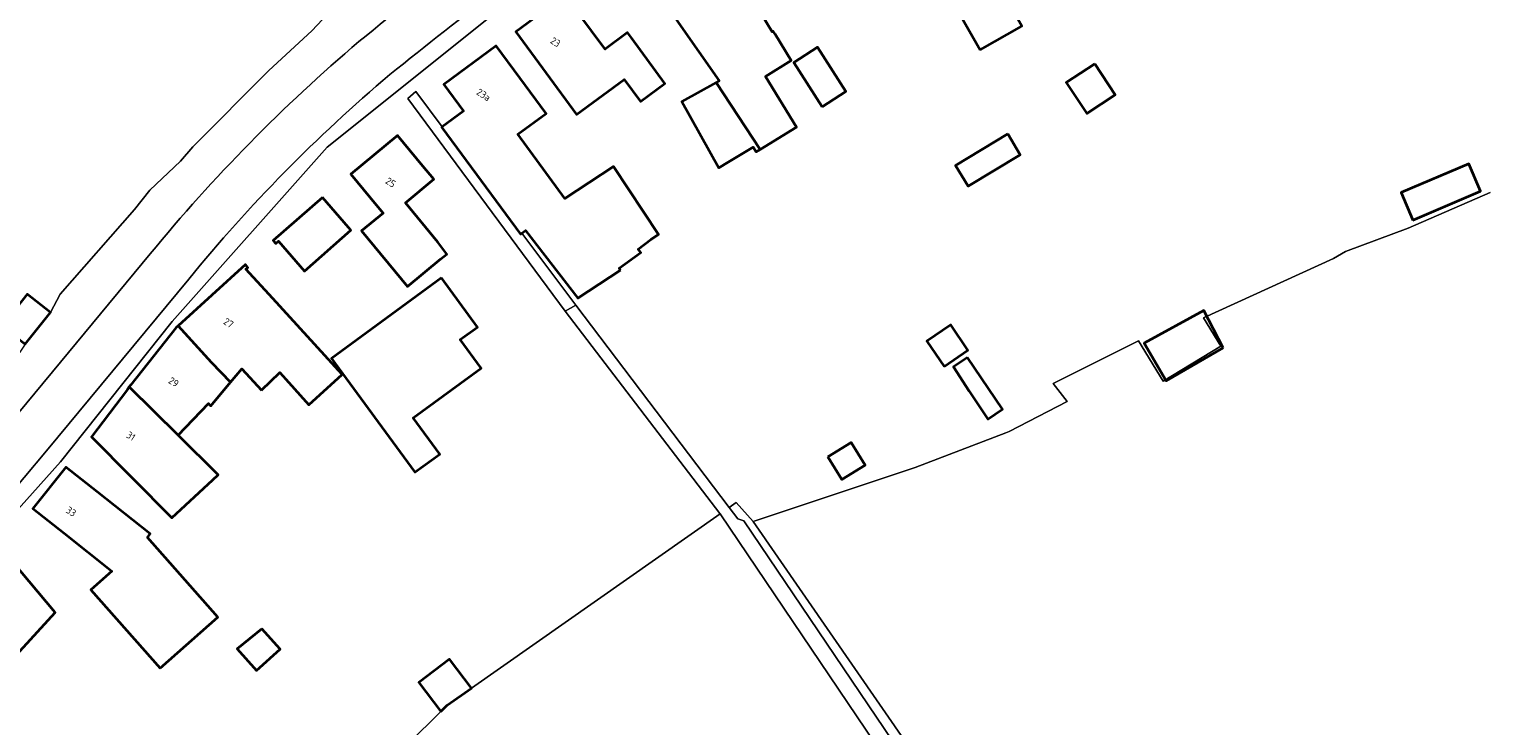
# Model space of a CAD drawing. Extents: x 184422 to 188298, y 343471 to 350189.
# Tile 77 of 256: x 185430 to 185613, y 347852 to 347939. Entities that reach past the tile are written whole.
import ezdxf
from ezdxf.enums import TextEntityAlignment as Align

# ---------------------------------------------------------------- set-up
doc = ezdxf.new("R2010")
doc.units = 0
for name, color, linetype, lineweight in [('B-WA-GR-GRAS-GV', 252, 'Continuous', 13), ('B-WA-GR-GROENVOORZIENING-GV', 252, 'Continuous', 18), ('B-WA-GR-STRUIK-GV', 252, 'Continuous', 13), ('B-WA-OG-TERREIN_CULTUURSCHEIDING-GV', 252, 'Continuous', 18), ('B-WA-OG-TERREIN_ERF-GV', 252, 'Continuous', 18), ('B-WA-OG-WEG-GV', 252, 'Continuous', 18), ('B-WA-VH-VERHARDING_ASFALT-GV', 252, 'Continuous', 18), ('B-WA-VH-VERHARDING_HALFVERHARDING_GRIND-GV', 252, 'Continuous', 18), ('B-WA-VH-VERHARDING_STRAATBAKSTEEN-GV', 252, 'Continuous', 18), ('B-WE-OG-BEBOUWING-GV', 250, 'Continuous', 35), ('B-WE-OG-BEBOUWING-T18', 10, 'Continuous', 18)]:
    doc.layers.add(name, color=color, linetype=linetype, lineweight=lineweight)
doc.styles.add('NLCS-ISO-M500-T18', font='NLCS-ISO.ttf', dxfattribs={"height": 0.9})

msp = doc.modelspace()

# ---------------------------------------------------------------- linework, layer by layer
at = {"layer": 'B-WA-GR-GRAS-GV', "flags": 128}
msp.add_lwpolyline([(185613.39, 347918.854), (185603.106, 347914.403), (185595.212, 347911.471), (185593.731, 347910.59), (185577.397, 347903.111), (185579.558, 347899.554), (185572.318, 347895.155), (185569.235, 347900.229), (185558.51, 347894.84), (185560.265, 347892.594), (185552.967, 347888.845), (185552.567, 347888.639), (185541.151, 347884.292), (185534.381, 347882.035), (185520.824, 347877.515), (185565.688, 347812.585), (185565.987, 347812.664), (185611.308, 347824.709), (185648.614, 347834.499)], dxfattribs=at)
msp.add_lwpolyline([(185613.39, 347918.854), (185603.106, 347914.403), (185595.212, 347911.471), (185593.731, 347910.59), (185577.397, 347903.111), (185579.558, 347899.554), (185572.318, 347895.155), (185569.235, 347900.229), (185558.51, 347894.84), (185560.265, 347892.594), (185552.967, 347888.845), (185552.567, 347888.639), (185541.151, 347884.292), (185534.381, 347882.035), (185520.824, 347877.515), (185565.688, 347812.585), (185565.987, 347812.664), (185611.308, 347824.709), (185648.614, 347834.499)], dxfattribs=at)
msp.add_lwpolyline([(185613.39, 347918.854), (185603.106, 347914.403), (185595.212, 347911.471), (185593.731, 347910.59), (185577.397, 347903.111), (185579.558, 347899.554), (185572.318, 347895.155), (185569.235, 347900.229), (185558.51, 347894.84), (185560.265, 347892.594), (185552.967, 347888.845), (185552.567, 347888.639), (185541.151, 347884.292), (185534.381, 347882.035), (185520.824, 347877.515), (185565.688, 347812.585), (185565.987, 347812.664), (185611.308, 347824.709), (185648.614, 347834.499)], dxfattribs=at)
msp.add_lwpolyline([(185537.529, 347799.908), (185562.199, 347809.831), (185562.384, 347810.698), (185516.639, 347878.491), (185485.433, 347856.584), (185482.371, 347854.434), (185481.567, 347853.638), (185461.082, 347833.345), (185446.333, 347819.963), (185443.76, 347817.497), (185430.325, 347804.355), (185459.995, 347765.478), (185461.333, 347766.214), (185485.335, 347777.737)], close=True, dxfattribs=at)
msp.add_lwpolyline([(185537.529, 347799.908), (185562.199, 347809.831), (185562.384, 347810.698), (185516.639, 347878.491), (185485.433, 347856.584), (185482.371, 347854.434), (185481.567, 347853.638), (185461.082, 347833.345), (185446.333, 347819.963), (185443.76, 347817.497), (185430.325, 347804.355), (185459.995, 347765.478), (185461.333, 347766.214), (185485.335, 347777.737)], close=True, dxfattribs=at)
msp.add_lwpolyline([(185537.529, 347799.908), (185562.199, 347809.831), (185562.384, 347810.698), (185516.639, 347878.491), (185485.433, 347856.584), (185482.371, 347854.434), (185481.567, 347853.638), (185461.082, 347833.345), (185446.333, 347819.963), (185443.76, 347817.497), (185430.325, 347804.355), (185459.995, 347765.478), (185461.333, 347766.214), (185485.335, 347777.737)], close=True, dxfattribs=at)
at = {"layer": 'B-WA-GR-GROENVOORZIENING-GV', "flags": 128}
msp.add_lwpolyline([(185429.589, 347906.092), (185432.502, 347903.781), (185433.735, 347906.072), (185443.052, 347916.752), (185444.988, 347919.176), (185448.844, 347922.817), (185450.404, 347924.611), (185459.963, 347934.206), (185465.354, 347939.169), (185469.345, 347943.451), (185481.048, 347952.211), (185470.02, 347968.735), (185433.147, 347945.531), (185415.71, 347968.057)], dxfattribs=at)
msp.add_lwpolyline([(185429.589, 347906.092), (185432.502, 347903.781), (185433.735, 347906.072), (185443.052, 347916.752), (185444.988, 347919.176), (185448.844, 347922.817), (185450.404, 347924.611), (185459.963, 347934.206), (185465.354, 347939.169), (185469.345, 347943.451), (185481.048, 347952.211), (185470.02, 347968.735), (185433.147, 347945.531), (185415.71, 347968.057)], dxfattribs=at)
msp.add_lwpolyline([(185429.589, 347906.092), (185432.502, 347903.781), (185433.735, 347906.072), (185443.052, 347916.752), (185444.988, 347919.176), (185448.844, 347922.817), (185450.404, 347924.611), (185459.963, 347934.206), (185465.354, 347939.169), (185469.345, 347943.451), (185481.048, 347952.211), (185470.02, 347968.735), (185433.147, 347945.531), (185415.71, 347968.057)], dxfattribs=at)
at = {"layer": 'B-WA-GR-STRUIK-GV', "flags": 128}
msp.add_lwpolyline([(185562.384, 347810.698), (185562.199, 347809.831), (185563.291, 347810.27), (185584.079, 347816.822), (185617.037, 347824.908), (185648.95, 347833.241), (185648.614, 347834.499), (185611.308, 347824.709), (185565.987, 347812.664), (185565.688, 347812.585), (185520.824, 347877.515), (185518.649, 347879.902), (185517.77, 347879.285), (185518.857, 347877.849), (185519.638, 347877.615), (185564.307, 347811.425), (185564.19, 347811.39)], close=True, dxfattribs=at)
msp.add_lwpolyline([(185562.384, 347810.698), (185562.199, 347809.831), (185563.291, 347810.27), (185584.079, 347816.822), (185617.037, 347824.908), (185648.95, 347833.241), (185648.614, 347834.499), (185611.308, 347824.709), (185565.987, 347812.664), (185565.688, 347812.585), (185520.824, 347877.515), (185518.649, 347879.902), (185517.77, 347879.285), (185518.857, 347877.849), (185519.638, 347877.615), (185564.307, 347811.425), (185564.19, 347811.39)], close=True, dxfattribs=at)
msp.add_lwpolyline([(185562.384, 347810.698), (185562.199, 347809.831), (185563.291, 347810.27), (185584.079, 347816.822), (185617.037, 347824.908), (185648.95, 347833.241), (185648.614, 347834.499), (185611.308, 347824.709), (185565.987, 347812.664), (185565.688, 347812.585), (185520.824, 347877.515), (185518.649, 347879.902), (185517.77, 347879.285), (185518.857, 347877.849), (185519.638, 347877.615), (185564.307, 347811.425), (185564.19, 347811.39)], close=True, dxfattribs=at)
at = {"layer": 'B-WA-OG-TERREIN_CULTUURSCHEIDING-GV', "flags": 128}
msp.add_lwpolyline([(185516.639, 347878.491), (185562.384, 347810.698), (185564.19, 347811.39), (185564.307, 347811.425), (185519.638, 347877.615), (185518.857, 347877.849), (185517.77, 347879.285), (185498.541, 347904.686), (185497.201, 347903.932), (185516.62, 347878.519)], close=True, dxfattribs=at)
msp.add_lwpolyline([(185516.639, 347878.491), (185562.384, 347810.698), (185564.19, 347811.39), (185564.307, 347811.425), (185519.638, 347877.615), (185518.857, 347877.849), (185517.77, 347879.285), (185498.541, 347904.686), (185497.201, 347903.932), (185516.62, 347878.519)], close=True, dxfattribs=at)
msp.add_lwpolyline([(185516.639, 347878.491), (185562.384, 347810.698), (185564.19, 347811.39), (185564.307, 347811.425), (185519.638, 347877.615), (185518.857, 347877.849), (185517.77, 347879.285), (185498.541, 347904.686), (185497.201, 347903.932), (185516.62, 347878.519)], close=True, dxfattribs=at)
at = {"layer": 'B-WA-OG-TERREIN_ERF-GV', "flags": 128}
for points in [[(185653.983, 348028.849), (185609.04, 348017.61), (185580.068, 348004.233), (185571.954, 348000), (185561.761, 347994.682), (185548.784, 347985.575), (185545.685, 347983.4), (185532.441, 347974.106), (185529.618, 347972.126), (185505.787, 347955.402), (185467.273, 347924.556), (185447.789, 347902.667), (185433.758, 347885.005), (185399.223, 347846.387)], [(185653.983, 348028.849), (185609.04, 348017.61), (185580.068, 348004.233), (185571.954, 348000), (185561.761, 347994.682), (185548.784, 347985.575), (185545.685, 347983.4), (185532.441, 347974.106), (185529.618, 347972.126), (185505.787, 347955.402), (185467.273, 347924.556), (185447.789, 347902.667), (185433.758, 347885.005), (185399.223, 347846.387)], [(185653.983, 348028.849), (185609.04, 348017.61), (185580.068, 348004.233), (185571.954, 348000), (185561.761, 347994.682), (185548.784, 347985.575), (185545.685, 347983.4), (185532.441, 347974.106), (185529.618, 347972.126), (185505.787, 347955.402), (185467.273, 347924.556), (185447.789, 347902.667), (185433.758, 347885.005), (185399.223, 347846.387)], [(185461.082, 347833.345), (185481.567, 347853.638), (185482.371, 347854.434), (185485.433, 347856.584), (185516.639, 347878.491), (185516.62, 347878.519), (185497.201, 347903.932), (185477.402, 347930.668), (185478.416, 347931.55), (185481.743, 347927.109), (185484.408, 347929.075), (185481.925, 347932.438), (185488.495, 347937.288), (185491.465, 347933.265), (185494.777, 347928.779), (185491.234, 347926.189), (185497.139, 347918.114), (185503.272, 347922.142), (185508.902, 347913.57), (185507.956, 347912.94), (185506.359, 347911.738), (185506.682, 347911.344), (185503.958, 347909.362), (185504.139, 347909.103), (185498.753, 347905.566), (185492.189, 347914.074), (185491.75, 347913.751), (185498.541, 347904.686), (185517.77, 347879.285), (185518.649, 347879.902), (185520.824, 347877.515), (185534.381, 347882.035), (185541.151, 347884.292), (185552.567, 347888.639), (185552.967, 347888.845), (185560.265, 347892.594), (185558.51, 347894.84), (185569.235, 347900.229), (185572.318, 347895.155), (185579.558, 347899.554), (185577.397, 347903.111), (185593.731, 347910.59), (185595.212, 347911.471), (185603.106, 347914.403), (185613.39, 347918.854)], [(185461.082, 347833.345), (185481.567, 347853.638), (185482.371, 347854.434), (185485.433, 347856.584), (185516.639, 347878.491), (185516.62, 347878.519), (185497.201, 347903.932), (185477.402, 347930.668), (185478.416, 347931.55), (185481.743, 347927.109), (185484.408, 347929.075), (185481.925, 347932.438), (185488.495, 347937.288), (185491.465, 347933.265), (185494.777, 347928.779), (185491.234, 347926.189), (185497.139, 347918.114), (185503.272, 347922.142), (185508.902, 347913.57), (185507.956, 347912.94), (185506.359, 347911.738), (185506.682, 347911.344), (185503.958, 347909.362), (185504.139, 347909.103), (185498.753, 347905.566), (185492.189, 347914.074), (185491.75, 347913.751), (185498.541, 347904.686), (185517.77, 347879.285), (185518.649, 347879.902), (185520.824, 347877.515), (185534.381, 347882.035), (185541.151, 347884.292), (185552.567, 347888.639), (185552.967, 347888.845), (185560.265, 347892.594), (185558.51, 347894.84), (185569.235, 347900.229), (185572.318, 347895.155), (185579.558, 347899.554), (185577.397, 347903.111), (185593.731, 347910.59), (185595.212, 347911.471), (185603.106, 347914.403), (185613.39, 347918.854)], [(185461.082, 347833.345), (185481.567, 347853.638), (185482.371, 347854.434), (185485.433, 347856.584), (185516.639, 347878.491), (185516.62, 347878.519), (185497.201, 347903.932), (185477.402, 347930.668), (185478.416, 347931.55), (185481.743, 347927.109), (185484.408, 347929.075), (185481.925, 347932.438), (185488.495, 347937.288), (185491.465, 347933.265), (185494.777, 347928.779), (185491.234, 347926.189), (185497.139, 347918.114), (185503.272, 347922.142), (185508.902, 347913.57), (185507.956, 347912.94), (185506.359, 347911.738), (185506.682, 347911.344), (185503.958, 347909.362), (185504.139, 347909.103), (185498.753, 347905.566), (185492.189, 347914.074), (185491.75, 347913.751), (185498.541, 347904.686), (185517.77, 347879.285), (185518.649, 347879.902), (185520.824, 347877.515), (185534.381, 347882.035), (185541.151, 347884.292), (185552.567, 347888.639), (185552.967, 347888.845), (185560.265, 347892.594), (185558.51, 347894.84), (185569.235, 347900.229), (185572.318, 347895.155), (185579.558, 347899.554), (185577.397, 347903.111), (185593.731, 347910.59), (185595.212, 347911.471), (185603.106, 347914.403), (185613.39, 347918.854)]]:
    msp.add_lwpolyline(points, dxfattribs=at)
for points in [[(185516.16, 347932.705), (185516.542, 347932.916), (185511.427, 347940.194), (185510.641, 347941.349), (185509.864, 347940.844), (185509.338, 347941.66), (185509.004, 347942.169), (185509.663, 347942.57), (185512.439, 347944.256), (185506.724, 347953.662), (185512.091, 347956.924), (185520.859, 347942.494), (185521.039, 347942.603), (185523.199, 347939.048), (185523.334, 347939.131), (185523.553, 347938.775), (185525.597, 347935.447), (185522.335, 347933.445), (185526.246, 347927.075), (185521.704, 347924.286)], [(185516.16, 347932.705), (185516.542, 347932.916), (185511.427, 347940.194), (185510.641, 347941.349), (185509.864, 347940.844), (185509.338, 347941.66), (185509.004, 347942.169), (185509.663, 347942.57), (185512.439, 347944.256), (185506.724, 347953.662), (185512.091, 347956.924), (185520.859, 347942.494), (185521.039, 347942.603), (185523.199, 347939.048), (185523.334, 347939.131), (185523.553, 347938.775), (185525.597, 347935.447), (185522.335, 347933.445), (185526.246, 347927.075), (185521.704, 347924.286)], [(185516.16, 347932.705), (185516.542, 347932.916), (185511.427, 347940.194), (185510.641, 347941.349), (185509.864, 347940.844), (185509.338, 347941.66), (185509.004, 347942.169), (185509.663, 347942.57), (185512.439, 347944.256), (185506.724, 347953.662), (185512.091, 347956.924), (185520.859, 347942.494), (185521.039, 347942.603), (185523.199, 347939.048), (185523.334, 347939.131), (185523.553, 347938.775), (185525.597, 347935.447), (185522.335, 347933.445), (185526.246, 347927.075), (185521.704, 347924.286)], [(185505.015, 347938.961), (185505.501, 347938.302), (185509.72, 347932.578), (185506.628, 347930.3), (185504.588, 347933.069), (185498.622, 347928.673), (185490.963, 347939.065), (185497.194, 347943.657), (185502.189, 347936.879)], [(185505.015, 347938.961), (185505.501, 347938.302), (185509.72, 347932.578), (185506.628, 347930.3), (185504.588, 347933.069), (185498.622, 347928.673), (185490.963, 347939.065), (185497.194, 347943.657), (185502.189, 347936.879)], [(185505.015, 347938.961), (185505.501, 347938.302), (185509.72, 347932.578), (185506.628, 347930.3), (185504.588, 347933.069), (185498.622, 347928.673), (185490.963, 347939.065), (185497.194, 347943.657), (185502.189, 347936.879)], [(185529.479, 347929.647), (185525.912, 347935.225), (185528.88, 347937.123), (185532.447, 347931.545)], [(185529.479, 347929.647), (185525.912, 347935.225), (185528.88, 347937.123), (185532.447, 347931.545)], [(185529.479, 347929.647), (185525.912, 347935.225), (185528.88, 347937.123), (185532.447, 347931.545)], [(185481.197, 347912.625), (185482.295, 347911.114), (185481.544, 347910.519), (185477.371, 347907.072), (185471.608, 347914.048), (185474.305, 347916.276), (185473.43, 347917.335), (185470.246, 347921.19), (185476.133, 347926.053), (185479.317, 347922.198), (185480.698, 347920.526), (185477.115, 347917.566)], [(185481.197, 347912.625), (185482.295, 347911.114), (185481.544, 347910.519), (185477.371, 347907.072), (185471.608, 347914.048), (185474.305, 347916.276), (185473.43, 347917.335), (185470.246, 347921.19), (185476.133, 347926.053), (185479.317, 347922.198), (185480.698, 347920.526), (185477.115, 347917.566)], [(185481.197, 347912.625), (185482.295, 347911.114), (185481.544, 347910.519), (185477.371, 347907.072), (185471.608, 347914.048), (185474.305, 347916.276), (185473.43, 347917.335), (185470.246, 347921.19), (185476.133, 347926.053), (185479.317, 347922.198), (185480.698, 347920.526), (185477.115, 347917.566)], [(185602.214, 347918.86), (185610.729, 347922.484), (185612.2, 347919.028), (185603.685, 347915.404)], [(185602.214, 347918.86), (185610.729, 347922.484), (185612.2, 347919.028), (185603.685, 347915.404)], [(185602.214, 347918.86), (185610.729, 347922.484), (185612.2, 347919.028), (185603.685, 347915.404)], [(185469.96, 347914.47), (185470.238, 347914.151), (185464.447, 347908.989), (185461.162, 347912.758), (185460.808, 347912.449), (185460.473, 347912.833), (185466.674, 347918.239)], [(185469.96, 347914.47), (185470.238, 347914.151), (185464.447, 347908.989), (185461.162, 347912.758), (185460.808, 347912.449), (185460.473, 347912.833), (185466.674, 347918.239)], [(185469.96, 347914.47), (185470.238, 347914.151), (185464.447, 347908.989), (185461.162, 347912.758), (185460.808, 347912.449), (185460.473, 347912.833), (185466.674, 347918.239)], [(185452.36, 347892.326), (185448.536, 347888.36), (185453.581, 347883.368), (185452.925, 347882.759), (185447.778, 347877.982), (185437.674, 347888.174), (185442.168, 347894.126), (185442.406, 347894.427), (185442.602, 347894.675), (185448.304, 347901.892), (185448.554, 347902.12), (185456.999, 347909.807), (185457.322, 347909.452), (185457.078, 347909.23), (185460.444, 347905.533), (185469.143, 347895.979), (185464.989, 347892.197), (185462.064, 347895.408), (185461.339, 347896.247), (185459.017, 347894.014), (185456.563, 347896.709), (185455.134, 347895.007), (185452.645, 347892.043), (185452.496, 347892.188)], [(185452.36, 347892.326), (185448.536, 347888.36), (185453.581, 347883.368), (185452.925, 347882.759), (185447.778, 347877.982), (185437.674, 347888.174), (185442.168, 347894.126), (185442.406, 347894.427), (185442.602, 347894.675), (185448.304, 347901.892), (185448.554, 347902.12), (185456.999, 347909.807), (185457.322, 347909.452), (185457.078, 347909.23), (185460.444, 347905.533), (185469.143, 347895.979), (185464.989, 347892.197), (185462.064, 347895.408), (185461.339, 347896.247), (185459.017, 347894.014), (185456.563, 347896.709), (185455.134, 347895.007), (185452.645, 347892.043), (185452.496, 347892.188)], [(185452.36, 347892.326), (185448.536, 347888.36), (185453.581, 347883.368), (185452.925, 347882.759), (185447.778, 347877.982), (185437.674, 347888.174), (185442.168, 347894.126), (185442.406, 347894.427), (185442.602, 347894.675), (185448.304, 347901.892), (185448.554, 347902.12), (185456.999, 347909.807), (185457.322, 347909.452), (185457.078, 347909.23), (185460.444, 347905.533), (185469.143, 347895.979), (185464.989, 347892.197), (185462.064, 347895.408), (185461.339, 347896.247), (185459.017, 347894.014), (185456.563, 347896.709), (185455.134, 347895.007), (185452.645, 347892.043), (185452.496, 347892.188)], [(185486.162, 347901.96), (185484, 347900.376), (185486.626, 347896.793), (185478.102, 347890.548), (185481.438, 347885.995), (185478.311, 347883.704), (185467.821, 347898.021), (185481.633, 347908.141)], [(185486.162, 347901.96), (185484, 347900.376), (185486.626, 347896.793), (185478.102, 347890.548), (185481.438, 347885.995), (185478.311, 347883.704), (185467.821, 347898.021), (185481.633, 347908.141)], [(185486.162, 347901.96), (185484, 347900.376), (185486.626, 347896.793), (185478.102, 347890.548), (185481.438, 347885.995), (185478.311, 347883.704), (185467.821, 347898.021), (185481.633, 347908.141)], [(185552.14, 347891.639), (185550.303, 347890.393), (185547.937, 347893.88), (185545.972, 347896.939), (185547.734, 347898.135)], [(185552.14, 347891.639), (185550.303, 347890.393), (185547.937, 347893.88), (185545.972, 347896.939), (185547.734, 347898.135)], [(185552.14, 347891.639), (185550.303, 347890.393), (185547.937, 347893.88), (185545.972, 347896.939), (185547.734, 347898.135)], [(185437.6, 347868.938), (185440.24, 347871.267), (185434.228, 347876.046), (185430.314, 347879.157), (185434.445, 347884.354), (185438.359, 347881.243), (185445.025, 347875.945), (185444.689, 347875.522), (185453.556, 347865.471), (185446.304, 347859.072)], [(185437.6, 347868.938), (185440.24, 347871.267), (185434.228, 347876.046), (185430.314, 347879.157), (185434.445, 347884.354), (185438.359, 347881.243), (185445.025, 347875.945), (185444.689, 347875.522), (185453.556, 347865.471), (185446.304, 347859.072)], [(185437.6, 347868.938), (185440.24, 347871.267), (185434.228, 347876.046), (185430.314, 347879.157), (185434.445, 347884.354), (185438.359, 347881.243), (185445.025, 347875.945), (185444.689, 347875.522), (185453.556, 347865.471), (185446.304, 347859.072)], [(185426.552, 347873.88), (185433.116, 347866.089), (185427.764, 347860.267), (185418.66, 347850.365), (185411.22, 347857.205)], [(185426.552, 347873.88), (185433.116, 347866.089), (185427.764, 347860.267), (185418.66, 347850.365), (185411.22, 347857.205)], [(185426.552, 347873.88), (185433.116, 347866.089), (185427.764, 347860.267), (185418.66, 347850.365), (185411.22, 347857.205)], [(185455.972, 347861.49), (185459.065, 347864.04), (185461.374, 347861.466), (185458.393, 347858.792)], [(185455.972, 347861.49), (185459.065, 347864.04), (185461.374, 347861.466), (185458.393, 347858.792)], [(185455.972, 347861.49), (185459.065, 347864.04), (185461.374, 347861.466), (185458.393, 347858.792)]]:
    msp.add_lwpolyline(points, close=True, dxfattribs=at)
at = {"layer": 'B-WA-OG-WEG-GV', "flags": 128}
for points in [[(185500.38, 347960.153), (185507.319, 347965.181), (185505.158, 347968.678), (185504.292, 347968.215), (185481.048, 347952.211), (185469.345, 347943.451), (185465.354, 347939.169), (185459.963, 347934.206), (185450.404, 347924.611), (185448.844, 347922.817), (185444.988, 347919.176), (185443.052, 347916.752), (185433.735, 347906.072), (185432.502, 347903.781)], [(185500.38, 347960.153), (185507.319, 347965.181), (185505.158, 347968.678), (185504.292, 347968.215), (185481.048, 347952.211), (185469.345, 347943.451), (185465.354, 347939.169), (185459.963, 347934.206), (185450.404, 347924.611), (185448.844, 347922.817), (185444.988, 347919.176), (185443.052, 347916.752), (185433.735, 347906.072), (185432.502, 347903.781)], [(185500.38, 347960.153), (185507.319, 347965.181), (185505.158, 347968.678), (185504.292, 347968.215), (185481.048, 347952.211), (185469.345, 347943.451), (185465.354, 347939.169), (185459.963, 347934.206), (185450.404, 347924.611), (185448.844, 347922.817), (185444.988, 347919.176), (185443.052, 347916.752), (185433.735, 347906.072), (185432.502, 347903.781)], [(185432.502, 347903.781), (185429.589, 347906.092), (185426.435, 347902.116), (185429.092, 347900.008), (185429.348, 347899.805), (185427.944, 347897.733), (185418.042, 347886.069), (185414.892, 347879.842), (185410.374, 347874.97), (185408.056, 347872.471), (185402.341, 347865.927), (185404.746, 347863.932), (185409.908, 347869.743), (185410.087, 347869.582), (185410.132, 347869.542), (185418.926, 347879.68), (185427.517, 347889.993), (185445.035, 347911.153)], [(185432.502, 347903.781), (185429.589, 347906.092), (185426.435, 347902.116), (185429.092, 347900.008), (185429.348, 347899.805), (185427.944, 347897.733), (185418.042, 347886.069), (185414.892, 347879.842), (185410.374, 347874.97), (185408.056, 347872.471), (185402.341, 347865.927), (185404.746, 347863.932), (185409.908, 347869.743), (185410.087, 347869.582), (185410.132, 347869.542), (185418.926, 347879.68), (185427.517, 347889.993), (185445.035, 347911.153)], [(185432.502, 347903.781), (185429.589, 347906.092), (185426.435, 347902.116), (185429.092, 347900.008), (185429.348, 347899.805), (185427.944, 347897.733), (185418.042, 347886.069), (185414.892, 347879.842), (185410.374, 347874.97), (185408.056, 347872.471), (185402.341, 347865.927), (185404.746, 347863.932), (185409.908, 347869.743), (185410.087, 347869.582), (185410.132, 347869.542), (185418.926, 347879.68), (185427.517, 347889.993), (185445.035, 347911.153)]]:
    msp.add_lwpolyline(points, dxfattribs=at)
at = {"layer": 'B-WA-OG-WEG-GV'}
for points in [[(185471.269, 347937.846, -0.0148508), (185500.38, 347960.153)], [(185471.269, 347937.846, -0.0148508), (185500.38, 347960.153)], [(185471.269, 347937.846, -0.0148508), (185500.38, 347960.153)], [(185445.035, 347911.153, -0.0448732), (185471.269, 347937.846)], [(185445.035, 347911.153, -0.0448732), (185471.269, 347937.846)], [(185445.035, 347911.153, -0.0448732), (185471.269, 347937.846)]]:
    msp.add_lwpolyline(points, format="xyb", dxfattribs=at)
at = {"layer": 'B-WA-VH-VERHARDING_ASFALT-GV'}
for points in [[(185500.38, 347960.153, 0.0148508), (185471.269, 347937.846)], [(185500.38, 347960.153, 0.0148508), (185471.269, 347937.846)], [(185500.38, 347960.153, 0.0148508), (185471.269, 347937.846)], [(185475.147, 347933.681, -0.0140705), (185503.055, 347954.988)], [(185475.147, 347933.681, -0.0140705), (185503.055, 347954.988)], [(185475.147, 347933.681, -0.0140705), (185503.055, 347954.988)], [(185471.269, 347937.846, 0.0448732), (185445.035, 347911.153)], [(185471.269, 347937.846, 0.0448732), (185445.035, 347911.153)], [(185471.269, 347937.846, 0.0448732), (185445.035, 347911.153)], [(185449.875, 347907.986, -0.0460107), (185475.147, 347933.681)], [(185449.875, 347907.986, -0.0460107), (185475.147, 347933.681)], [(185449.875, 347907.986, -0.0460107), (185475.147, 347933.681)]]:
    msp.add_lwpolyline(points, format="xyb", dxfattribs=at)
at = {"layer": 'B-WA-VH-VERHARDING_ASFALT-GV', "flags": 128}
for points in [[(185445.035, 347911.153), (185427.517, 347889.993), (185418.926, 347879.68), (185410.132, 347869.542), (185410.087, 347869.582), (185409.908, 347869.743), (185404.746, 347863.932), (185404.219, 347863.339), (185401.945, 347860.791), (185400.86, 347859.576), (185400.691, 347859.39), (185396.97, 347855.304), (185391.769, 347849.783), (185388.282, 347846.131), (185386.097, 347843.879), (185373.474, 347831.008), (185362.934, 347820.687), (185360.218, 347818.028), (185359.008, 347816.883), (185349.3, 347807.693), (185346.746, 347805.275)], [(185445.035, 347911.153), (185427.517, 347889.993), (185418.926, 347879.68), (185410.132, 347869.542), (185410.087, 347869.582), (185409.908, 347869.743), (185404.746, 347863.932), (185404.219, 347863.339), (185401.945, 347860.791), (185400.86, 347859.576), (185400.691, 347859.39), (185396.97, 347855.304), (185391.769, 347849.783), (185388.282, 347846.131), (185386.097, 347843.879), (185373.474, 347831.008), (185362.934, 347820.687), (185360.218, 347818.028), (185359.008, 347816.883), (185349.3, 347807.693), (185346.746, 347805.275)], [(185445.035, 347911.153), (185427.517, 347889.993), (185418.926, 347879.68), (185410.132, 347869.542), (185410.087, 347869.582), (185409.908, 347869.743), (185404.746, 347863.932), (185404.219, 347863.339), (185401.945, 347860.791), (185400.86, 347859.576), (185400.691, 347859.39), (185396.97, 347855.304), (185391.769, 347849.783), (185388.282, 347846.131), (185386.097, 347843.879), (185373.474, 347831.008), (185362.934, 347820.687), (185360.218, 347818.028), (185359.008, 347816.883), (185349.3, 347807.693), (185346.746, 347805.275)], [(185426.412, 347879.69), (185429.209, 347883.037), (185431.997, 347886.394), (185449.875, 347907.986)], [(185426.412, 347879.69), (185429.209, 347883.037), (185431.997, 347886.394), (185449.875, 347907.986)], [(185426.412, 347879.69), (185429.209, 347883.037), (185431.997, 347886.394), (185449.875, 347907.986)]]:
    msp.add_lwpolyline(points, dxfattribs=at)
at = {"layer": 'B-WA-VH-VERHARDING_HALFVERHARDING_GRIND-GV', "flags": 128}
msp.add_lwpolyline([(185491.75, 347913.751), (185491.577, 347913.623), (185481.664, 347927.05), (185481.743, 347927.109), (185478.416, 347931.55), (185477.402, 347930.668), (185497.201, 347903.932), (185498.541, 347904.686)], close=True, dxfattribs=at)
msp.add_lwpolyline([(185491.75, 347913.751), (185491.577, 347913.623), (185481.664, 347927.05), (185481.743, 347927.109), (185478.416, 347931.55), (185477.402, 347930.668), (185497.201, 347903.932), (185498.541, 347904.686)], close=True, dxfattribs=at)
msp.add_lwpolyline([(185491.75, 347913.751), (185491.577, 347913.623), (185481.664, 347927.05), (185481.743, 347927.109), (185478.416, 347931.55), (185477.402, 347930.668), (185497.201, 347903.932), (185498.541, 347904.686)], close=True, dxfattribs=at)
at = {"layer": 'B-WA-VH-VERHARDING_STRAATBAKSTEEN-GV', "flags": 128}
for points in [[(185334.367, 347787.023), (185335.463, 347785.175), (185338.168, 347787.933), (185351.613, 347800.595), (185373.264, 347819.947), (185391.478, 347838.417), (185396.652, 347843.683), (185397.942, 347845.03), (185399.223, 347846.387), (185433.758, 347885.005), (185447.789, 347902.667), (185467.273, 347924.556), (185505.787, 347955.402), (185529.618, 347972.126), (185532.441, 347974.106), (185545.685, 347983.4), (185548.784, 347985.575), (185561.761, 347994.682), (185571.954, 348000), (185580.068, 348004.233), (185609.04, 348017.61), (185653.983, 348028.849), (185662.592, 348026.56), (185662.979, 348026.525)], [(185334.367, 347787.023), (185335.463, 347785.175), (185338.168, 347787.933), (185351.613, 347800.595), (185373.264, 347819.947), (185391.478, 347838.417), (185396.652, 347843.683), (185397.942, 347845.03), (185399.223, 347846.387), (185433.758, 347885.005), (185447.789, 347902.667), (185467.273, 347924.556), (185505.787, 347955.402), (185529.618, 347972.126), (185532.441, 347974.106), (185545.685, 347983.4), (185548.784, 347985.575), (185561.761, 347994.682), (185571.954, 348000), (185580.068, 348004.233), (185609.04, 348017.61), (185653.983, 348028.849), (185662.592, 348026.56), (185662.979, 348026.525)], [(185334.367, 347787.023), (185335.463, 347785.175), (185338.168, 347787.933), (185351.613, 347800.595), (185373.264, 347819.947), (185391.478, 347838.417), (185396.652, 347843.683), (185397.942, 347845.03), (185399.223, 347846.387), (185433.758, 347885.005), (185447.789, 347902.667), (185467.273, 347924.556), (185505.787, 347955.402), (185529.618, 347972.126), (185532.441, 347974.106), (185545.685, 347983.4), (185548.784, 347985.575), (185561.761, 347994.682), (185571.954, 348000), (185580.068, 348004.233), (185609.04, 348017.61), (185653.983, 348028.849), (185662.592, 348026.56), (185662.979, 348026.525)], [(185449.875, 347907.986), (185431.997, 347886.394), (185429.209, 347883.037), (185426.412, 347879.69)], [(185449.875, 347907.986), (185431.997, 347886.394), (185429.209, 347883.037), (185426.412, 347879.69)], [(185449.875, 347907.986), (185431.997, 347886.394), (185429.209, 347883.037), (185426.412, 347879.69)]]:
    msp.add_lwpolyline(points, dxfattribs=at)
at = {"layer": 'B-WA-VH-VERHARDING_STRAATBAKSTEEN-GV'}
for points in [[(185503.055, 347954.988, 0.0140705), (185475.147, 347933.681)], [(185503.055, 347954.988, 0.0140705), (185475.147, 347933.681)], [(185503.055, 347954.988, 0.0140705), (185475.147, 347933.681)], [(185475.147, 347933.681, 0.0460107), (185449.875, 347907.986)], [(185475.147, 347933.681, 0.0460107), (185449.875, 347907.986)], [(185475.147, 347933.681, 0.0460107), (185449.875, 347907.986)]]:
    msp.add_lwpolyline(points, format="xyb", dxfattribs=at)
at = {"layer": 'B-WE-OG-BEBOUWING-GV', "flags": 128}
for points in [[(185509.338, 347941.66), (185509.864, 347940.844), (185510.641, 347941.349), (185511.427, 347940.194), (185516.542, 347932.916), (185516.16, 347932.705), (185521.704, 347924.286), (185526.246, 347927.075), (185522.335, 347933.445), (185525.597, 347935.447), (185523.553, 347938.775), (185523.334, 347939.131), (185523.199, 347939.048), (185521.039, 347942.603), (185520.859, 347942.494), (185512.091, 347956.924), (185506.724, 347953.662), (185512.439, 347944.256), (185509.663, 347942.57), (185509.004, 347942.169)], [(185509.338, 347941.66), (185509.864, 347940.844), (185510.641, 347941.349), (185511.427, 347940.194), (185516.542, 347932.916), (185516.16, 347932.705), (185521.704, 347924.286), (185526.246, 347927.075), (185522.335, 347933.445), (185525.597, 347935.447), (185523.553, 347938.775), (185523.334, 347939.131), (185523.199, 347939.048), (185521.039, 347942.603), (185520.859, 347942.494), (185512.091, 347956.924), (185506.724, 347953.662), (185512.439, 347944.256), (185509.663, 347942.57), (185509.004, 347942.169)], [(185509.338, 347941.66), (185509.864, 347940.844), (185510.641, 347941.349), (185511.427, 347940.194), (185516.542, 347932.916), (185516.16, 347932.705), (185521.704, 347924.286), (185526.246, 347927.075), (185522.335, 347933.445), (185525.597, 347935.447), (185523.553, 347938.775), (185523.334, 347939.131), (185523.199, 347939.048), (185521.039, 347942.603), (185520.859, 347942.494), (185512.091, 347956.924), (185506.724, 347953.662), (185512.439, 347944.256), (185509.663, 347942.57), (185509.004, 347942.169)], [(185549.347, 347936.798), (185554.564, 347939.785), (185549.725, 347948.237), (185544.508, 347945.25)], [(185549.347, 347936.798), (185554.564, 347939.785), (185549.725, 347948.237), (185544.508, 347945.25)], [(185549.347, 347936.798), (185554.564, 347939.785), (185549.725, 347948.237), (185544.508, 347945.25)], [(185505.501, 347938.302), (185505.015, 347938.961), (185502.189, 347936.879), (185497.194, 347943.657), (185490.963, 347939.065), (185498.622, 347928.673), (185504.588, 347933.069), (185506.628, 347930.3), (185509.72, 347932.578)], [(185505.501, 347938.302), (185505.015, 347938.961), (185502.189, 347936.879), (185497.194, 347943.657), (185490.963, 347939.065), (185498.622, 347928.673), (185504.588, 347933.069), (185506.628, 347930.3), (185509.72, 347932.578)], [(185505.501, 347938.302), (185505.015, 347938.961), (185502.189, 347936.879), (185497.194, 347943.657), (185490.963, 347939.065), (185498.622, 347928.673), (185504.588, 347933.069), (185506.628, 347930.3), (185509.72, 347932.578)], [(185504.139, 347909.103), (185503.958, 347909.362), (185506.682, 347911.344), (185506.359, 347911.738), (185507.956, 347912.94), (185508.902, 347913.57), (185503.272, 347922.142), (185497.139, 347918.114), (185491.234, 347926.189), (185494.777, 347928.779), (185491.465, 347933.265), (185488.495, 347937.288), (185481.925, 347932.438), (185484.408, 347929.075), (185481.743, 347927.109), (185481.664, 347927.05), (185491.577, 347913.623), (185491.75, 347913.751), (185492.189, 347914.074), (185498.753, 347905.566)], [(185504.139, 347909.103), (185503.958, 347909.362), (185506.682, 347911.344), (185506.359, 347911.738), (185507.956, 347912.94), (185508.902, 347913.57), (185503.272, 347922.142), (185497.139, 347918.114), (185491.234, 347926.189), (185494.777, 347928.779), (185491.465, 347933.265), (185488.495, 347937.288), (185481.925, 347932.438), (185484.408, 347929.075), (185481.743, 347927.109), (185481.664, 347927.05), (185491.577, 347913.623), (185491.75, 347913.751), (185492.189, 347914.074), (185498.753, 347905.566)], [(185504.139, 347909.103), (185503.958, 347909.362), (185506.682, 347911.344), (185506.359, 347911.738), (185507.956, 347912.94), (185508.902, 347913.57), (185503.272, 347922.142), (185497.139, 347918.114), (185491.234, 347926.189), (185494.777, 347928.779), (185491.465, 347933.265), (185488.495, 347937.288), (185481.925, 347932.438), (185484.408, 347929.075), (185481.743, 347927.109), (185481.664, 347927.05), (185491.577, 347913.623), (185491.75, 347913.751), (185492.189, 347914.074), (185498.753, 347905.566)], [(185529.479, 347929.647), (185532.447, 347931.545), (185528.88, 347937.123), (185525.912, 347935.225)], [(185529.479, 347929.647), (185532.447, 347931.545), (185528.88, 347937.123), (185525.912, 347935.225)], [(185529.479, 347929.647), (185532.447, 347931.545), (185528.88, 347937.123), (185525.912, 347935.225)], [(185563.739, 347935.053), (185560.147, 347932.698), (185562.716, 347928.781), (185566.307, 347931.136)], [(185563.739, 347935.053), (185560.147, 347932.698), (185562.716, 347928.781), (185566.307, 347931.136)], [(185563.739, 347935.053), (185560.147, 347932.698), (185562.716, 347928.781), (185566.307, 347931.136)], [(185521.704, 347924.286), (185516.16, 347932.705), (185511.859, 347930.327), (185516.483, 347921.966), (185517.654, 347922.685), (185520.799, 347924.559), (185521.181, 347923.965)], [(185521.704, 347924.286), (185516.16, 347932.705), (185511.859, 347930.327), (185516.483, 347921.966), (185517.654, 347922.685), (185520.799, 347924.559), (185521.181, 347923.965)], [(185521.704, 347924.286), (185516.16, 347932.705), (185511.859, 347930.327), (185516.483, 347921.966), (185517.654, 347922.685), (185520.799, 347924.559), (185521.181, 347923.965)], [(185481.544, 347910.519), (185482.295, 347911.114), (185481.197, 347912.625), (185477.115, 347917.566), (185480.698, 347920.526), (185479.317, 347922.198), (185476.133, 347926.053), (185470.246, 347921.19), (185473.43, 347917.335), (185474.305, 347916.276), (185471.608, 347914.048), (185477.371, 347907.072)], [(185481.544, 347910.519), (185482.295, 347911.114), (185481.197, 347912.625), (185477.115, 347917.566), (185480.698, 347920.526), (185479.317, 347922.198), (185476.133, 347926.053), (185470.246, 347921.19), (185473.43, 347917.335), (185474.305, 347916.276), (185471.608, 347914.048), (185477.371, 347907.072)], [(185481.544, 347910.519), (185482.295, 347911.114), (185481.197, 347912.625), (185477.115, 347917.566), (185480.698, 347920.526), (185479.317, 347922.198), (185476.133, 347926.053), (185470.246, 347921.19), (185473.43, 347917.335), (185474.305, 347916.276), (185471.608, 347914.048), (185477.371, 347907.072)], [(185552.789, 347926.224), (185546.227, 347922.257), (185547.802, 347919.651), (185554.364, 347923.618)], [(185552.789, 347926.224), (185546.227, 347922.257), (185547.802, 347919.651), (185554.364, 347923.618)], [(185552.789, 347926.224), (185546.227, 347922.257), (185547.802, 347919.651), (185554.364, 347923.618)], [(185603.685, 347915.404), (185612.2, 347919.028), (185610.729, 347922.484), (185602.214, 347918.86)], [(185603.685, 347915.404), (185612.2, 347919.028), (185610.729, 347922.484), (185602.214, 347918.86)], [(185603.685, 347915.404), (185612.2, 347919.028), (185610.729, 347922.484), (185602.214, 347918.86)], [(185466.674, 347918.239), (185460.473, 347912.833), (185460.808, 347912.449), (185461.162, 347912.758), (185464.447, 347908.989), (185470.238, 347914.151), (185469.96, 347914.47)], [(185466.674, 347918.239), (185460.473, 347912.833), (185460.808, 347912.449), (185461.162, 347912.758), (185464.447, 347908.989), (185470.238, 347914.151), (185469.96, 347914.47)], [(185466.674, 347918.239), (185460.473, 347912.833), (185460.808, 347912.449), (185461.162, 347912.758), (185464.447, 347908.989), (185470.238, 347914.151), (185469.96, 347914.47)], [(185459.017, 347894.014), (185461.339, 347896.247), (185462.064, 347895.408), (185464.989, 347892.197), (185469.143, 347895.979), (185460.444, 347905.533), (185457.078, 347909.23), (185457.322, 347909.452), (185456.999, 347909.807), (185448.554, 347902.12), (185452.726, 347897.502), (185455.134, 347895.007), (185456.563, 347896.709)], [(185459.017, 347894.014), (185461.339, 347896.247), (185462.064, 347895.408), (185464.989, 347892.197), (185469.143, 347895.979), (185460.444, 347905.533), (185457.078, 347909.23), (185457.322, 347909.452), (185456.999, 347909.807), (185448.554, 347902.12), (185452.726, 347897.502), (185455.134, 347895.007), (185456.563, 347896.709)], [(185459.017, 347894.014), (185461.339, 347896.247), (185462.064, 347895.408), (185464.989, 347892.197), (185469.143, 347895.979), (185460.444, 347905.533), (185457.078, 347909.23), (185457.322, 347909.452), (185456.999, 347909.807), (185448.554, 347902.12), (185452.726, 347897.502), (185455.134, 347895.007), (185456.563, 347896.709)], [(185481.633, 347908.141), (185467.821, 347898.021), (185478.311, 347883.704), (185481.438, 347885.995), (185478.102, 347890.548), (185486.626, 347896.793), (185484, 347900.376), (185486.162, 347901.96)], [(185481.633, 347908.141), (185467.821, 347898.021), (185478.311, 347883.704), (185481.438, 347885.995), (185478.102, 347890.548), (185486.626, 347896.793), (185484, 347900.376), (185486.162, 347901.96)], [(185481.633, 347908.141), (185467.821, 347898.021), (185478.311, 347883.704), (185481.438, 347885.995), (185478.102, 347890.548), (185486.626, 347896.793), (185484, 347900.376), (185486.162, 347901.96)], [(185429.092, 347900.008), (185429.348, 347899.805), (185432.502, 347903.781), (185429.589, 347906.092), (185426.435, 347902.116)], [(185429.092, 347900.008), (185429.348, 347899.805), (185432.502, 347903.781), (185429.589, 347906.092), (185426.435, 347902.116)], [(185429.092, 347900.008), (185429.348, 347899.805), (185432.502, 347903.781), (185429.589, 347906.092), (185426.435, 347902.116)], [(185579.861, 347899.342), (185577.424, 347904.016), (185569.94, 347899.937), (185572.712, 347895.177)], [(185579.861, 347899.342), (185577.424, 347904.016), (185569.94, 347899.937), (185572.712, 347895.177)], [(185579.861, 347899.342), (185577.424, 347904.016), (185569.94, 347899.937), (185572.712, 347895.177)], [(185448.536, 347888.36), (185452.36, 347892.326), (185452.496, 347892.188), (185452.645, 347892.043), (185455.134, 347895.007), (185452.726, 347897.502), (185448.554, 347902.12), (185448.304, 347901.892), (185442.602, 347894.675), (185442.406, 347894.427)], [(185448.536, 347888.36), (185452.36, 347892.326), (185452.496, 347892.188), (185452.645, 347892.043), (185455.134, 347895.007), (185452.726, 347897.502), (185448.554, 347902.12), (185448.304, 347901.892), (185442.602, 347894.675), (185442.406, 347894.427)], [(185448.536, 347888.36), (185452.36, 347892.326), (185452.496, 347892.188), (185452.645, 347892.043), (185455.134, 347895.007), (185452.726, 347897.502), (185448.554, 347902.12), (185448.304, 347901.892), (185442.602, 347894.675), (185442.406, 347894.427)], [(185544.808, 347896.998), (185547.798, 347899.051), (185545.626, 347902.215), (185542.636, 347900.163)], [(185544.808, 347896.998), (185547.798, 347899.051), (185545.626, 347902.215), (185542.636, 347900.163)], [(185544.808, 347896.998), (185547.798, 347899.051), (185545.626, 347902.215), (185542.636, 347900.163)], [(185547.734, 347898.135), (185545.972, 347896.939), (185547.937, 347893.88), (185550.303, 347890.393), (185552.14, 347891.639)], [(185547.734, 347898.135), (185545.972, 347896.939), (185547.937, 347893.88), (185550.303, 347890.393), (185552.14, 347891.639)], [(185547.734, 347898.135), (185545.972, 347896.939), (185547.937, 347893.88), (185550.303, 347890.393), (185552.14, 347891.639)], [(185448.536, 347888.36), (185442.406, 347894.427), (185442.168, 347894.126), (185437.674, 347888.174), (185447.778, 347877.982), (185452.925, 347882.759), (185453.581, 347883.368)], [(185448.536, 347888.36), (185442.406, 347894.427), (185442.168, 347894.126), (185437.674, 347888.174), (185447.778, 347877.982), (185452.925, 347882.759), (185453.581, 347883.368)], [(185448.536, 347888.36), (185442.406, 347894.427), (185442.168, 347894.126), (185437.674, 347888.174), (185447.778, 347877.982), (185452.925, 347882.759), (185453.581, 347883.368)], [(185530.192, 347885.635), (185531.958, 347882.792), (185534.869, 347884.6), (185533.104, 347887.443)], [(185530.192, 347885.635), (185531.958, 347882.792), (185534.869, 347884.6), (185533.104, 347887.443)], [(185530.192, 347885.635), (185531.958, 347882.792), (185534.869, 347884.6), (185533.104, 347887.443)], [(185446.304, 347859.072), (185453.556, 347865.471), (185444.689, 347875.522), (185445.025, 347875.945), (185438.359, 347881.243), (185434.445, 347884.354), (185430.314, 347879.157), (185434.228, 347876.046), (185440.24, 347871.267), (185437.6, 347868.938)], [(185446.304, 347859.072), (185453.556, 347865.471), (185444.689, 347875.522), (185445.025, 347875.945), (185438.359, 347881.243), (185434.445, 347884.354), (185430.314, 347879.157), (185434.228, 347876.046), (185440.24, 347871.267), (185437.6, 347868.938)], [(185446.304, 347859.072), (185453.556, 347865.471), (185444.689, 347875.522), (185445.025, 347875.945), (185438.359, 347881.243), (185434.445, 347884.354), (185430.314, 347879.157), (185434.228, 347876.046), (185440.24, 347871.267), (185437.6, 347868.938)], [(185427.764, 347860.267), (185433.116, 347866.089), (185426.552, 347873.88), (185411.22, 347857.205), (185418.66, 347850.365)], [(185427.764, 347860.267), (185433.116, 347866.089), (185426.552, 347873.88), (185411.22, 347857.205), (185418.66, 347850.365)], [(185427.764, 347860.267), (185433.116, 347866.089), (185426.552, 347873.88), (185411.22, 347857.205), (185418.66, 347850.365)], [(185459.065, 347864.04), (185455.972, 347861.49), (185458.393, 347858.792), (185461.374, 347861.466)], [(185459.065, 347864.04), (185455.972, 347861.49), (185458.393, 347858.792), (185461.374, 347861.466)], [(185459.065, 347864.04), (185455.972, 347861.49), (185458.393, 347858.792), (185461.374, 347861.466)], [(185481.567, 347853.638), (185482.371, 347854.434), (185485.433, 347856.584), (185482.668, 347860.212), (185478.803, 347857.267)], [(185481.567, 347853.638), (185482.371, 347854.434), (185485.433, 347856.584), (185482.668, 347860.212), (185478.803, 347857.267)], [(185481.567, 347853.638), (185482.371, 347854.434), (185485.433, 347856.584), (185482.668, 347860.212), (185478.803, 347857.267)]]:
    msp.add_lwpolyline(points, close=True, dxfattribs=at)

# ---------------------------------------------------------------- texts
at = {"layer": 'B-WE-OG-BEBOUWING-T18', "style": 'NLCS-ISO-M500-T18'}
for s, p in [('23', (185495.963, 347937.781)), ('23', (185495.963, 347937.781)), ('23', (185495.963, 347937.781)), ('23a', (185486.926, 347931.158)), ('23a', (185486.926, 347931.158)), ('23a', (185486.926, 347931.158)), ('25', (185475.257, 347920.141)), ('25', (185475.257, 347920.141)), ('25', (185475.257, 347920.141)), ('27', (185454.884, 347902.473)), ('27', (185454.884, 347902.473)), ('27', (185454.884, 347902.473)), ('29', (185447.989, 347895.041)), ('29', (185447.989, 347895.041)), ('29', (185447.989, 347895.041)), ('31', (185442.619, 347888.245)), ('31', (185442.619, 347888.245)), ('31', (185442.619, 347888.245)), ('33', (185435.107, 347878.758)), ('33', (185435.107, 347878.758)), ('33', (185435.107, 347878.758))]:
    msp.add_text(s, height=0.9, rotation=327.1, dxfattribs=at).set_placement(p, align=Align.MIDDLE)

doc.saveas('drawing.dxf')
